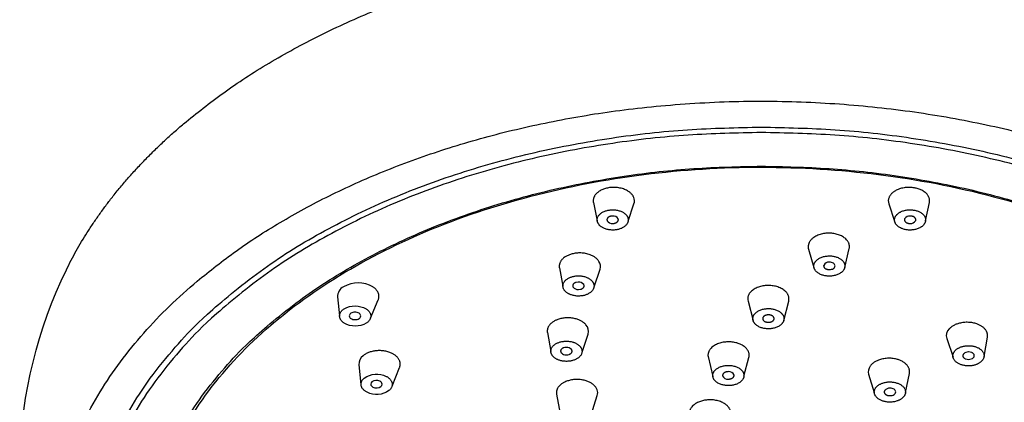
# Model space of a CAD drawing. Header units: millimetres. Extents: x -136 to 138, y -30 to 1110.
# Tile 6 of 8: x -100 to -31, y 948 to 975. Entities that reach past the tile are written whole.
import ezdxf

# ---------------------------------------------------------------- set-up
doc = ezdxf.new("R2010")
doc.units = ezdxf.units.MM
doc.header["$MEASUREMENT"] = 0
doc.layers.add('DETAIL', color=7, linetype='Continuous', true_color=0x000000)

# ---------------------------------------------------------------- blocks, each defined once
blk = doc.blocks.new('241300_f')
at = {"layer": 'DETAIL'}
for p, q in [((-59.44, 962.181), (-59.173, 960.913)), ((-57, 960.883), (-56.596, 962.1)), ((-38.735, 962.1), (-38.331, 960.883)), ((-36.158, 960.913), (-35.891, 962.181)), ((-58.096, 961.241), (-58.196, 961.232)), ((-58.092, 960.719), (-57.987, 960.727)), ((-37.344, 960.727), (-37.239, 960.719)), ((-37.135, 961.232), (-37.235, 961.241)), ((-44.358, 958.919), (-43.983, 957.636)), ((-41.823, 957.638), (-41.507, 958.967)), ((-61.826, 957.603), (-61.584, 956.336)), ((-59.392, 956.269), (-58.976, 957.507)), ((-42.956, 957.487), (-42.9, 957.485)), ((-60.498, 956.61), (-60.644, 956.592)), ((-60.493, 956.089), (-60.341, 956.108)), ((-77.372, 955.567), (-77.233, 954.236)), ((-75.063, 954.082), (-74.522, 955.363)), ((-48.603, 955.277), (-48.25, 953.927)), ((-46.097, 953.928), (-45.751, 955.279)), ((-45.751, 955.279), (-45.731, 955.417)), ((-47.166, 954.314), (-47.173, 954.314)), ((-47.18, 953.792), (-47.173, 953.792)), ((-62.666, 953.066), (-62.426, 951.743)), ((-60.23, 951.706), (-59.812, 952.968)), ((-34.673, 952.649), (-34.234, 951.343)), ((-32.057, 951.401), (-31.819, 952.753)), ((-51.402, 951.386), (-51.069, 949.991)), ((-48.886, 950.008), (-48.537, 951.321)), ((-75.882, 950.817), (-75.731, 949.438)), ((-73.556, 949.314), (-73.027, 950.629)), ((-49.982, 950.333), (-50.024, 950.331)), ((-49.982, 949.811), (-49.939, 949.812)), ((-40.147, 950.152), (-39.759, 948.861)), ((-37.561, 948.876), (-37.29, 950.215)), ((-62.024, 948.745), (-61.778, 947.376)), ((-59.6, 947.297), (-59.166, 948.655))]:
    blk.add_line(p, q, dxfattribs=at)
for centre, radius, start, end in [((-57.209, 962.3), 0.645, 342.00836, 22.51728), ((-38.134, 962.3), 0.634, 157.10929, 198.36507), ((-58.126, 961.131), 0.414, 211.83666, 274.74683), ((-58.06, 960.824), 0.419, 32.1741, 94.97201), ((-37.273, 960.829), 0.414, 84.62529, 148.2286), ((-37.204, 961.129), 0.412, 265.07712, 328.33939), ((-43.755, 959.095), 0.629, 167.88888, 196.29108), ((-59.584, 957.708), 0.64, 341.67373, 33.48778), ((-42.945, 957.625), 0.385, 82.95596, 155.90482), ((-60.466, 956.168), 0.444, 38.96073, 94.04636), ((-76.586, 955.593), 0.786, 118.01749, 181.91975), ((-75.935, 954.503), 2.055, 59.82175, 119.77141), ((-60.52, 956.53), 0.441, 218.85023, 273.49202), ((-48.006, 955.433), 0.618, 178.48265, 194.65823), ((-76.35, 954.242), 0.202, 115.17873, 245.78938), ((-76.166, 953.976), 0.525, 89.51137, 121.03026), ((-76.156, 954.517), 0.536, 238.88757, 270.37537), ((-76.146, 953.96), 0.54, 58.98511, 91.59218), ((-76.137, 954.51), 0.53, 268.28489, 300.92346), ((-75.951, 954.239), 0.202, 295.17873, 65.78938), ((-60.445, 953.167), 0.664, 342.54291, 43.38729), ((-34.032, 952.851), 0.672, 133.87873, 197.42843), ((-61.346, 951.478), 0.553, 89.55459, 109.71117), ((-61.317, 951.558), 0.474, 45.57578, 92.96885), ((-75.149, 950.858), 0.734, 126.02917, 183.19991), ((-61.357, 951.981), 0.471, 225.48246, 272.37888), ((-61.328, 952.064), 0.554, 268.94786, 289.71117), ((-49.13, 951.483), 0.614, 344.70571, 9.23628), ((-33.16, 951.231), 0.482, 87.28495, 132.63095), ((-33.147, 951.767), 0.575, 249.36419, 270.65513), ((-33.123, 951.671), 0.479, 267.91126, 312.72303), ((-33.136, 951.139), 0.574, 69.3397, 90.0316), ((-39.54, 950.335), 0.634, 143.25018, 196.70633), ((-74.647, 949.153), 0.563, 64.15415, 124.62536), ((-50.031, 950.185), 0.378, 201.86789, 277.51997), ((-49.932, 949.958), 0.378, 21.90029, 97.62111), ((-74.841, 949.448), 0.21, 126.56367, 176.4997), ((-74.807, 949.479), 0.244, 184.42595, 248.98853), ((-74.649, 949.757), 0.563, 244.15415, 304.62536), ((-74.491, 949.429), 0.247, 6.42445, 68.67275), ((-74.453, 949.462), 0.207, 306.35758, 358.58832), ((-59.837, 948.844), 0.697, 344.25183, 52.61379), ((-38.68, 948.721), 0.452, 86.33316, 139.05787), ((-38.656, 949.245), 0.594, 254.2098, 270.34938)]:
    blk.add_arc(centre, radius, start, end, dxfattribs=at)
at = {"layer": 'DETAIL', "extrusion": (0, 0, -1)}
for centre, radius, start, end in [((66.899, 943.164), 32.772, 1.76177, 25.8887), ((76.146, 953.391), 1.548, 60.22859, 120.17825), ((76.128, 955.073), 1.548, 240.22859, 300.17825), ((74.635, 948.675), 1.488, 54.42957, 116.79267), ((74.635, 950.222), 1.488, 234.42957, 296.79267)]:
    blk.add_arc(centre, radius, start, end, dxfattribs=at)
at = {"layer": 'DETAIL'}
for points, weights in [([(-88.162, 967.707), (-56.967, 994.121), (-16.591, 973.797)], [1, 0.707106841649, 1]), ([(-87.207, 956.685), (-56.866, 982.242), (-17.324, 962.631)], [1, 0.707107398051, 1]), ([(-96.382, 957.473), (-93.664, 963.047), (-88.162, 967.707)], [0.895066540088, 0.931524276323, 1]), ([(-94.965, 936.898), (-94.965, 967.47), (-47.665, 967.47)], [1, 0.707106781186, 1]), ([(-47.665, 967.091), (-94.615, 967.091), (-94.615, 936.745)], [1, 0.707106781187, 1]), ([(-47.665, 967.47), (-0.365, 967.47), (-0.365, 936.898)], [1, 0.707106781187, 1]), ([(-0.715, 936.745), (-0.715, 967.091), (-47.665, 967.091)], [1, 0.707106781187, 1]), ([(-90.965, 936.745), (-90.965, 964.732), (-47.665, 964.732)], [1, 0.707106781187, 1]), ([(-47.665, 964.732), (-4.365, 964.732), (-4.365, 936.745)], [1, 0.707106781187, 1]), ([(-58.386, 963.217), (-59.614, 963.004), (-59.44, 962.181)], [1, 0.732908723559, 0.952942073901]), ([(-56.613, 962.546), (-56.991, 963.458), (-58.386, 963.217)], [1, 0.707106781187, 1]), ([(-36.944, 963.217), (-38.334, 963.456), (-38.718, 962.546)], [1, 0.707106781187, 1]), ([(-35.891, 962.181), (-35.717, 963.005), (-36.944, 963.217)], [0.952942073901, 0.732908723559, 1]), ([(-59.138, 960.786), (-59.422, 961.472), (-58.371, 961.654)], [1, 0.707106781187, 1]), ([(-58.371, 961.654), (-57.321, 961.836), (-57.036, 961.15)], [1, 0.707106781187, 1]), ([(-38.295, 961.15), (-38.01, 961.836), (-36.959, 961.654)], [1, 0.707106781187, 1]), ([(-36.959, 961.654), (-35.909, 961.472), (-36.193, 960.786)], [1, 0.707106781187, 1]), ([(-57.802, 960.281), (-58.853, 960.099), (-59.138, 960.786)], [1, 0.707106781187, 1]), ([(-58.196, 961.232), (-58.582, 961.165), (-58.478, 960.913)], [1, 0.707106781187, 1]), ([(-57.987, 960.727), (-57.601, 960.794), (-57.706, 961.047)], [1, 0.707106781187, 1]), ([(-57.036, 961.15), (-56.751, 960.463), (-57.802, 960.281)], [1, 0.707106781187, 1]), ([(-37.529, 960.281), (-38.579, 960.463), (-38.295, 961.15)], [1, 0.707106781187, 1]), ([(-37.625, 961.047), (-37.73, 960.794), (-37.344, 960.727)], [1, 0.707106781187, 1]), ([(-36.193, 960.786), (-36.478, 960.099), (-37.529, 960.281)], [1, 0.707106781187, 1]), ([(-36.853, 960.913), (-36.748, 961.165), (-37.135, 961.232)], [1, 0.707106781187, 1]), ([(-42.735, 960.029), (-44.169, 960.16), (-44.369, 959.227)], [1, 0.707106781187, 1]), ([(-41.507, 958.967), (-41.304, 959.899), (-42.735, 960.029)], [1, 0.707106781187, 1]), ([(-59.05, 958.062), (-59.596, 958.935), (-60.936, 958.585)], [1, 0.707106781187, 1]), ([(-60.936, 958.585), (-61.963, 958.317), (-61.826, 957.603)], [1, 0.759437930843, 0.914037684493]), ([(-43.981, 957.834), (-43.828, 958.537), (-42.749, 958.439)], [1, 0.707106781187, 1]), ([(-42.749, 958.439), (-41.67, 958.341), (-41.823, 957.638)], [1, 0.707106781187, 1]), ([(-43.055, 957.033), (-44.134, 957.131), (-43.981, 957.834)], [1, 0.707106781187, 1]), ([(-43.297, 957.782), (-43.353, 957.523), (-42.956, 957.487)], [1, 0.707106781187, 1]), ([(-41.823, 957.638), (-41.976, 956.934), (-43.055, 957.033)], [1, 0.707106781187, 1]), ([(-91.48, 921.718), (-106.899, 940.098), (-87.207, 956.685)], [0.88278342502, 0.788127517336, 1]), ([(-61.497, 956.076), (-61.908, 956.734), (-60.898, 956.998)], [1, 0.707106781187, 1]), ([(-60.898, 956.998), (-59.888, 957.262), (-59.476, 956.604)], [1, 0.707106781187, 1]), ([(-60.644, 956.592), (-61.015, 956.495), (-60.864, 956.253)], [1, 0.707106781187, 1]), ([(-59.476, 956.604), (-59.065, 955.946), (-60.075, 955.682)], [1, 0.707106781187, 1]), ([(-74.522, 955.363), (-74.299, 955.89), (-74.902, 956.28)], [0.869479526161, 0.805259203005, 1]), ([(-60.075, 955.682), (-61.085, 955.418), (-61.497, 956.076)], [1, 0.707106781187, 1]), ([(-60.341, 956.108), (-59.97, 956.205), (-60.121, 956.447)], [1, 0.707106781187, 1]), ([(-47.152, 956.373), (-48.598, 956.389), (-48.623, 955.45)], [1, 0.707106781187, 1]), ([(-45.731, 955.417), (-45.706, 956.357), (-47.152, 956.373)], [1, 0.707106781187, 1]), ([(-76.906, 953.735), (-77.684, 954.238), (-76.915, 954.735)], [1, 0.707106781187, 1]), ([(-75.368, 954.729), (-74.59, 954.227), (-75.359, 953.729)], [1, 0.707106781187, 1]), ([(-48.265, 954.057), (-48.246, 954.766), (-47.154, 954.754)], [1, 0.707106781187, 1]), ([(-47.154, 954.754), (-46.063, 954.741), (-46.082, 954.032)], [1, 0.707106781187, 1]), ([(-61.932, 953.991), (-62.778, 953.688), (-62.666, 953.066)], [1, 0.783304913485, 0.887250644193]), ([(-59.962, 953.622), (-60.667, 954.444), (-61.932, 953.991)], [1, 0.707106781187, 1]), ([(-47.193, 953.335), (-48.284, 953.347), (-48.265, 954.057)], [1, 0.707106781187, 1]), ([(-47.173, 954.314), (-47.568, 954.314), (-47.575, 954.057)], [1, 0.71312024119, 1]), ([(-47.575, 954.057), (-47.582, 953.794), (-47.18, 953.792)], [1, 0.707106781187, 1]), ([(-46.082, 954.032), (-46.101, 953.323), (-47.193, 953.335)], [1, 0.707106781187, 1]), ([(-47.173, 953.792), (-46.779, 953.792), (-46.772, 954.048)], [1, 0.713318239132, 1]), ([(-46.772, 954.048), (-46.765, 954.311), (-47.166, 954.314)], [1, 0.707106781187, 1]), ([(-32.509, 953.659), (-33.749, 954.141), (-34.498, 953.335)], [1, 0.707106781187, 1]), ([(-31.819, 952.753), (-31.715, 953.351), (-32.509, 953.659)], [0.880853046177, 0.790324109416, 1]), ([(-61.862, 952.383), (-60.907, 952.725), (-60.375, 952.105)], [1, 0.707106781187, 1]), ([(-73.543, 951.609), (-74.691, 952.188), (-75.58, 951.452)], [1, 0.707106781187, 1]), ([(-62.285, 951.421), (-62.817, 952.041), (-61.862, 952.383)], [1, 0.707106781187, 1]), ([(-61.532, 951.999), (-61.883, 951.873), (-61.688, 951.645)], [1, 0.707106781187, 1]), ([(-61.141, 951.542), (-60.79, 951.668), (-60.985, 951.896)], [1, 0.707106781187, 1]), ([(-60.375, 952.105), (-59.843, 951.485), (-60.798, 951.143)], [1, 0.707106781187, 1]), ([(-50.115, 952.417), (-51.554, 952.32), (-51.402, 951.386)], [1, 0.707106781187, 1]), ([(-48.524, 951.582), (-48.675, 952.515), (-50.115, 952.417)], [1, 0.707106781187, 1]), ([(-33.714, 950.837), (-34.65, 951.2), (-34.084, 951.808)], [1, 0.707106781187, 1]), ([(-34.084, 951.808), (-33.519, 952.416), (-32.584, 952.053)], [1, 0.707106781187, 1]), ([(-32.584, 952.053), (-31.648, 951.69), (-32.213, 951.082)], [1, 0.707106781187, 1]), ([(-73.027, 950.629), (-72.786, 951.226), (-73.543, 951.609)], [0.885265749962, 0.785405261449, 1]), ([(-60.798, 951.143), (-61.753, 950.801), (-62.285, 951.421)], [1, 0.707106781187, 1]), ([(-38.135, 951.191), (-39.457, 951.572), (-40.048, 950.714)], [1, 0.707106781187, 1]), ([(-37.29, 950.215), (-37.15, 950.908), (-38.135, 951.191)], [0.908055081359, 0.764213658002, 1]), ([(-32.213, 951.082), (-32.778, 950.474), (-33.714, 950.837)], [1, 0.707106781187, 1]), ([(-33.486, 951.586), (-33.695, 951.359), (-33.35, 951.229)], [1, 0.707106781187, 1]), ([(-32.798, 951.319), (-32.589, 951.546), (-32.934, 951.676)], [1, 0.707106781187, 1]), ([(-51.068, 949.991), (-51.182, 950.696), (-50.095, 950.77)], [1, 0.707106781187, 1]), ([(-50.095, 950.77), (-49.008, 950.844), (-48.893, 950.139)], [1, 0.707106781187, 1]), ([(-75.306, 948.894), (-76.172, 949.331), (-75.501, 949.886)], [1, 0.707106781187, 1]), ([(-73.964, 950.004), (-73.099, 949.567), (-73.77, 949.012)], [1, 0.707106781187, 1]), ([(-59.414, 949.399), (-60.267, 950.157), (-61.438, 949.608)], [1, 0.707106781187, 1]), ([(-49.866, 949.36), (-50.953, 949.286), (-51.068, 949.991)], [1, 0.707106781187, 1]), ([(-50.024, 950.331), (-50.424, 950.304), (-50.381, 950.044)], [1, 0.707106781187, 1]), ([(-49.939, 949.812), (-49.539, 949.839), (-49.581, 950.099)], [1, 0.707106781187, 1]), ([(-48.893, 950.139), (-48.778, 949.434), (-49.866, 949.36)], [1, 0.707106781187, 1]), ([(-61.438, 949.608), (-62.122, 949.287), (-62.024, 948.745)], [1, 0.805554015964, 0.869285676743]), ([(-39.104, 948.258), (-40.103, 948.546), (-39.657, 949.193)], [1, 0.707106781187, 1]), ([(-39.657, 949.193), (-39.211, 949.841), (-38.212, 949.554)], [1, 0.707106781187, 1]), ([(-39.021, 949.018), (-39.186, 948.778), (-38.818, 948.674)], [1, 0.707106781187, 1]), ([(-38.212, 949.554), (-37.213, 949.266), (-37.659, 948.618)], [1, 0.707106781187, 1]), ([(-51.588, 948.337), (-52.889, 948.142), (-52.695, 947.291)], [1, 0.725412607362, 0.96567657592]), ([(-49.85, 947.633), (-50.176, 948.548), (-51.588, 948.337)], [1, 0.707106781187, 1]), ([(-37.659, 948.618), (-38.105, 947.971), (-39.104, 948.258)], [1, 0.707106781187, 1])]:
    blk.add_rational_spline(points, weights, degree=2, dxfattribs=at)
for points, knots in [([(-90.665, 936.936), (-90.665, 937.154), (-90.635, 939.19), (-89.879, 943.113), (-87.184, 948.321), (-83.019, 953.027), (-77.591, 957.084), (-71.1, 960.385), (-63.779, 962.824), (-55.868, 964.325), (-50.421, 964.663), (-47.665, 964.661)], [-3.143116, -3.143116, -3.143116, -3.143116, -2.487128, 2.962475, 8.70984, 14.945465, 21.701311, 28.952409, 36.720977, 44.794349, 53.060702, 53.060702, 53.060702, 53.060702]), ([(-47.665, 964.661), (-42.183, 964.657), (-34.099, 963.684), (-24.105, 960.336), (-17.618, 957.01), (-12.213, 952.934), (-8.099, 948.244), (-5.441, 943.072), (-4.759, 939.392), (-4.676, 937.591)], [53.060702, 53.060702, 53.060702, 53.060702, 69.514809, 77.277975, 84.598273, 91.316388, 97.497913, 103.199254, 108.608533, 108.608533, 108.608533, 108.608533]), ([(-42.9, 957.485), (-42.848, 957.483), (-42.749, 957.503), (-42.587, 957.556), (-42.446, 957.749), (-42.621, 957.978), (-42.8, 958.003), (-42.898, 958.007)], [4.89359, 4.89359, 4.89359, 4.89359, 5.048073, 5.190555, 5.418498, 5.645866, 5.942363, 5.942363, 5.942363, 5.942363]), ([(-38.653, 948.651), (-38.601, 948.649), (-38.501, 948.669), (-38.339, 948.723), (-38.198, 948.915), (-38.374, 949.144), (-38.552, 949.168), (-38.651, 949.173)], [1.216589, 1.216589, 1.216589, 1.216589, 1.372351, 1.514564, 1.74201, 1.968803, 2.266241, 2.266241, 2.266241, 2.266241])]:
    blk.add_open_spline(points, degree=3, knots=knots, dxfattribs=at)

msp = doc.modelspace()

# ---------------------------------------------------------------- block references
msp.add_blockref('241300_f', (0, 0))

doc.saveas('drawing.dxf')
